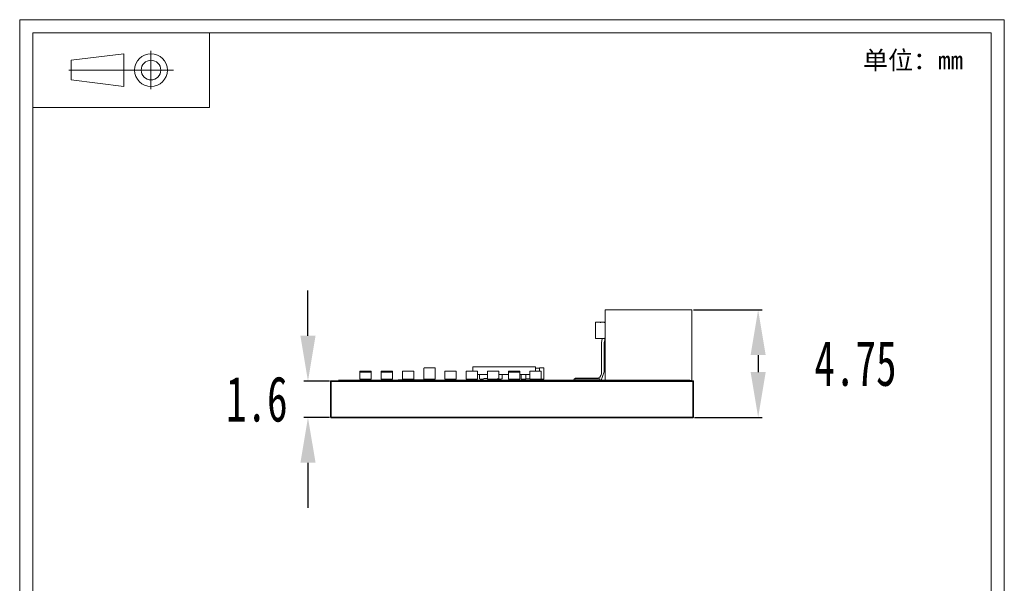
# Model space of a CAD drawing. Header units: millimetres. Extents: x 1876.7 to 1920.2, y 2.1 to 63.1.
# Tile 7 of 7: x 1876.7 to 1920.2, y 38.3 to 63.1. Entities that reach past the tile are written whole.
import ezdxf

# ---------------------------------------------------------------- set-up
doc = ezdxf.new("R2010")
doc.units = ezdxf.units.MM
doc.header["$MEASUREMENT"] = 0
for name, color, linetype, lineweight in [('图框', 7, 'Continuous', 18), ('尺寸线层', 3, 'Continuous', 18), ('粗实线层', 7, 'Continuous', 35), ('细实线', 7, 'Continuous', 20), ('细实线层', 7, 'Continuous', 18)]:
    doc.layers.add(name, color=color, linetype=linetype, lineweight=lineweight)
doc.styles.add('Arial Regular', font='arial.ttf')
doc.styles.add('标准', font='simfang.ttf', dxfattribs={"width": 0.667})
doc.dimstyles.new('STANDARD_ACAD', dxfattribs={"dimtxt": 0.18, "dimasz": 0.18, "dimexe": 0.18, "dimexo": 0.0625, "dimgap": 0.09, "dimtad": 0, "dimtih": 1, "dimtoh": 1, "dimdec": 4, "dimzin": 0, "dimdsep": 46, "dimtxsty": 'Standard', "dimcen": 0.09, "dimadec": 0, "dimazin": 0, "dimtfac": 1, "dimtdec": 4, "dimtofl": 0, "dimtmove": 0, "dimatfit": 3, "dimfxl": 1, "dimtolj": 1, "dimtzin": 0, "dimarcsym": 0})

# ---------------------------------------------------------------- blocks, each defined once
blk = doc.blocks.new('第一投影标识')
at = {"layer": '细实线'}
for p, q in [((5.756, -2.751), (5.756, -0.886)), ((1.75, -1.818), (6.848, -1.818))]:
    blk.add_line(p, q, dxfattribs=at)
for points in [[(0, 0), (8.598, 0), (8.598, -3.637), (0, -3.637)], [(4.426, -2.615), (1.875, -2.297), (1.875, -1.34), (4.426, -1.021)]]:
    blk.add_lwpolyline(points, close=True, dxfattribs=at)
for radius in [0.797, 0.478]:
    blk.add_circle((5.756, -1.818), radius, dxfattribs=at)
blk = doc.blocks.new('*D75')
at = {"layer": 'Defpoints', "color": 0, "transparency": 16777216}
for p in [(1906.41, 50.328), (1906.466, 45.579), (1909.331, 45.579)]:
    blk.add_point(p, dxfattribs=at)
at = {"layer": '尺寸线层', "color": 0, "lineweight": -2, "transparency": 16777216}
for p, q in [((1906.473, 50.328), (1909.511, 50.328)), ((1909.331, 48.328), (1909.331, 47.579)), ((1906.528, 45.579), (1909.511, 45.579))]:
    blk.add_line(p, q, dxfattribs=at)
at = {"layer": '尺寸线层', "color": 0, "transparency": 16777216}
for points in [[(1908.998, 48.328), (1909.664, 48.328), (1909.331, 50.328)], [(1908.998, 47.579), (1909.664, 47.579), (1909.331, 45.579)]]:
    blk.add_solid(points, dxfattribs=at)
at = {"layer": '尺寸线层', "color": 0, "transparency": 16777216, "insert": (1913.625, 47.954), "char_height": 2, "attachment_point": 5, "style": '标准'}
blk.add_mtext('\\A1;4.75', dxfattribs=at)
blk = doc.blocks.new('*D76')
at = {"layer": 'Defpoints', "color": 0, "transparency": 16777216}
for p in [(1889.46, 47.179), (1890.466, 47.179), (1890.466, 45.579)]:
    blk.add_point(p, dxfattribs=at)
at = {"layer": '尺寸线层', "color": 0, "lineweight": -2, "transparency": 16777216}
for p, q in [((1889.46, 49.179), (1889.46, 51.179)), ((1890.403, 47.179), (1889.28, 47.179)), ((1890.403, 45.579), (1889.28, 45.579)), ((1889.46, 43.579), (1889.46, 41.579))]:
    blk.add_line(p, q, dxfattribs=at)
at = {"layer": '尺寸线层', "color": 0, "transparency": 16777216}
for points in [[(1889.127, 49.179), (1889.794, 49.179), (1889.46, 47.179)], [(1889.127, 43.579), (1889.794, 43.579), (1889.46, 45.579)]]:
    blk.add_solid(points, dxfattribs=at)
at = {"layer": '尺寸线层', "color": 0, "transparency": 16777216, "insert": (1887.201, 46.379), "char_height": 2, "attachment_point": 5, "style": '标准'}
blk.add_mtext('\\A1;1.6', dxfattribs=at)

msp = doc.modelspace()

# ---------------------------------------------------------------- linework, layer by layer
at = {"layer": '图框'}
for points in [[(1876.736, 2.148), (1920.196, 2.148), (1920.196, 63.134), (1876.736, 63.134)], [(1877.314, 2.726), (1919.618, 2.726), (1919.618, 62.556), (1877.314, 62.556)]]:
    msp.add_lwpolyline(points, close=True, dxfattribs=at)
at = {"layer": '粗实线层'}
msp.add_lwpolyline([(1890.466, 45.579), (1906.466, 45.579), (1906.466, 47.179), (1890.466, 47.179)], close=True, dxfattribs=at)
at = {"layer": '细实线层'}
for p, q in [((1902.572, 47.225), (1902.572, 50.308)), ((1906.39, 50.328), (1902.592, 50.328)), ((1906.41, 50.308), (1906.41, 47.225)), ((1902.151, 49.081), (1902.151, 49.759)), ((1902.552, 49.779), (1902.171, 49.779)), ((1902.552, 49.759), (1902.552, 49.776)), ((1902.557, 49.777), (1902.567, 49.782)), ((1902.559, 49.773), (1902.557, 49.771)), ((1902.56, 49.779), (1902.566, 49.779)), ((1902.572, 49.776), (1902.564, 49.774)), ((1902.584, 49.778), (1902.58, 49.78)), ((1902.549, 49.061), (1902.171, 49.061)), ((1902.446, 49.065), (1902.42, 48.863)), ((1902.42, 48.863), (1902.42, 47.593)), ((1902.579, 49.065), (1902.529, 48.863)), ((1902.529, 48.863), (1902.529, 47.593)), ((1902.567, 49.072), (1902.552, 49.081)), ((1902.552, 49.064), (1902.57, 49.053)), ((1902.583, 49.07), (1902.578, 49.068)), ((1902.581, 49.068), (1902.581, 49.068)), ((1896.732, 47.813), (1899.507, 47.813)), ((1896.732, 47.614), (1896.732, 47.813)), ((1899.507, 47.813), (1899.507, 47.614)), ((1891.746, 47.614), (1891.746, 47.579)), ((1891.746, 47.614), (1892.246, 47.614)), ((1892.246, 47.579), (1891.746, 47.579)), ((1891.746, 47.579), (1891.746, 47.299)), ((1892.246, 47.614), (1892.246, 47.579)), ((1892.246, 47.579), (1892.246, 47.299)), ((1892.686, 47.614), (1892.686, 47.579)), ((1892.686, 47.614), (1893.186, 47.614)), ((1892.686, 47.579), (1892.686, 47.299)), ((1893.186, 47.579), (1892.686, 47.579)), ((1893.186, 47.614), (1893.186, 47.579)), ((1893.186, 47.579), (1893.186, 47.299)), ((1893.636, 47.614), (1893.636, 47.579)), ((1893.636, 47.614), (1894.136, 47.614)), ((1893.636, 47.579), (1893.636, 47.299)), ((1894.136, 47.614), (1894.136, 47.579)), ((1894.136, 47.579), (1894.136, 47.299)), ((1894.576, 47.284), (1894.576, 47.744)), ((1894.596, 47.764), (1895.056, 47.764)), ((1895.076, 47.744), (1895.076, 47.284)), ((1895.506, 47.614), (1895.506, 47.579)), ((1895.506, 47.614), (1896.006, 47.614)), ((1895.506, 47.579), (1895.506, 47.299)), ((1896.006, 47.614), (1896.006, 47.579)), ((1896.006, 47.579), (1896.006, 47.299)), ((1896.446, 47.614), (1896.446, 47.579)), ((1896.446, 47.614), (1896.946, 47.614)), ((1896.446, 47.579), (1896.446, 47.299)), ((1896.946, 47.614), (1896.946, 47.579)), ((1896.946, 47.579), (1896.946, 47.299)), ((1897.388, 47.474), (1896.949, 47.474)), ((1897.026, 47.474), (1897.026, 47.299)), ((1897.386, 47.614), (1897.886, 47.614)), ((1897.386, 47.614), (1897.386, 47.579)), ((1897.386, 47.579), (1897.386, 47.299)), ((1897.886, 47.614), (1897.886, 47.579)), ((1897.886, 47.579), (1897.886, 47.299)), ((1898.318, 47.474), (1897.89, 47.474)), ((1898.026, 47.471), (1898.026, 47.299)), ((1898.316, 47.614), (1898.316, 47.579)), ((1898.316, 47.614), (1898.816, 47.614)), ((1898.816, 47.579), (1898.316, 47.579)), ((1898.316, 47.579), (1898.316, 47.299)), ((1898.816, 47.614), (1898.816, 47.579)), ((1898.816, 47.579), (1898.816, 47.299)), ((1899.26, 47.474), (1898.821, 47.474)), ((1898.876, 47.474), (1898.876, 47.284)), ((1899.076, 47.284), (1899.076, 47.474)), ((1899.256, 47.614), (1899.256, 47.579)), ((1899.256, 47.614), (1899.756, 47.614)), ((1899.256, 47.579), (1899.256, 47.299)), ((1899.509, 47.744), (1899.676, 47.744)), ((1899.676, 47.764), (1899.676, 47.744)), ((1899.676, 47.764), (1899.876, 47.764)), ((1899.676, 47.744), (1899.676, 47.618)), ((1899.756, 47.614), (1899.756, 47.579)), ((1899.756, 47.579), (1899.756, 47.299)), ((1899.876, 47.744), (1899.876, 47.764)), ((1899.876, 47.284), (1899.876, 47.744)), ((1902.529, 47.593), (1902.388, 47.179)), ((1890.466, 47.179), (1891.966, 47.179)), ((1890.81, 47.222), (1890.834, 47.222)), ((1890.837, 47.222), (1890.908, 47.222)), ((1890.841, 47.179), (1890.841, 47.214)), ((1890.908, 47.222), (1891.043, 47.222)), ((1891.031, 47.214), (1891.031, 47.179)), ((1891.043, 47.214), (1891.036, 47.214)), ((1891.043, 47.214), (1891.043, 47.179)), ((1891.276, 47.214), (1891.043, 47.214)), ((1891.276, 47.219), (1891.276, 47.219)), ((1892.976, 47.219), (1891.276, 47.219)), ((1891.276, 47.179), (1891.276, 47.219)), ((1891.354, 47.214), (1891.348, 47.214)), ((1891.391, 47.179), (1891.391, 47.175)), ((1891.604, 47.222), (1891.632, 47.222)), ((1891.623, 47.214), (1891.621, 47.214)), ((1891.742, 47.222), (1891.739, 47.222)), ((1891.739, 47.222), (1891.847, 47.222)), ((1891.746, 47.299), (1891.746, 47.264)), ((1891.746, 47.264), (1892.246, 47.264)), ((1891.966, 47.179), (1904.966, 47.179)), ((1891.971, 47.222), (1891.969, 47.222)), ((1891.994, 47.222), (1891.994, 47.222)), ((1891.994, 47.222), (1891.994, 47.222)), ((1892.039, 47.214), (1892.033, 47.214)), ((1892.183, 47.219), (1892.181, 47.219)), ((1892.196, 47.214), (1892.189, 47.214)), ((1892.246, 47.299), (1892.246, 47.264)), ((1892.453, 47.222), (1892.454, 47.222)), ((1892.626, 47.219), (1892.626, 47.214)), ((1892.686, 47.299), (1892.686, 47.264)), ((1892.686, 47.264), (1893.186, 47.264)), ((1892.858, 47.214), (1892.853, 47.214)), ((1892.898, 47.217), (1892.898, 47.215)), ((1892.976, 47.223), (1892.976, 47.175)), ((1893.108, 47.219), (1892.976, 47.219)), ((1893.815, 47.214), (1892.976, 47.214)), ((1893.461, 47.219), (1893.108, 47.219)), ((1893.186, 47.299), (1893.186, 47.264)), ((1893.445, 47.219), (1893.445, 47.239)), ((1893.445, 47.239), (1895.057, 47.239)), ((1893.469, 47.219), (1893.457, 47.219)), ((1893.457, 47.186), (1893.457, 47.179)), ((1893.567, 47.219), (1893.469, 47.219)), ((1893.561, 47.222), (1893.564, 47.222)), ((1893.636, 47.299), (1893.636, 47.264)), ((1893.636, 47.264), (1894.136, 47.264)), ((1895.516, 47.219), (1893.816, 47.219)), ((1893.816, 47.179), (1893.816, 47.213)), ((1893.901, 47.185), (1893.901, 47.175)), ((1894.136, 47.299), (1894.136, 47.264)), ((1894.516, 47.209), (1894.516, 47.223)), ((1895.056, 47.264), (1894.596, 47.264)), ((1894.68, 47.214), (1894.676, 47.214)), ((1895.01, 47.222), (1895.013, 47.222)), ((1895.057, 47.239), (1895.057, 47.219)), ((1895.506, 47.299), (1895.506, 47.264)), ((1895.506, 47.264), (1896.006, 47.264)), ((1895.516, 47.216), (1895.516, 47.181)), ((1895.714, 47.214), (1895.516, 47.214)), ((1895.574, 47.219), (1895.571, 47.219)), ((1895.714, 47.214), (1895.714, 47.179)), ((1896.357, 47.214), (1895.714, 47.214)), ((1896.006, 47.299), (1896.006, 47.264)), ((1898.056, 47.219), (1896.356, 47.219)), ((1896.356, 47.179), (1896.356, 47.213)), ((1896.446, 47.299), (1896.446, 47.264)), ((1896.446, 47.264), (1896.946, 47.264)), ((1896.466, 47.178), (1896.466, 47.175)), ((1896.946, 47.299), (1896.946, 47.264)), ((1897.191, 47.264), (1897.061, 47.264)), ((1897.194, 47.194), (1897.317, 47.194)), ((1897.387, 47.299), (1897.226, 47.299)), ((1897.386, 47.299), (1897.386, 47.264)), ((1897.386, 47.264), (1897.886, 47.264)), ((1897.439, 47.189), (1897.441, 47.189)), ((1897.706, 47.219), (1897.706, 47.219)), ((1897.886, 47.299), (1897.886, 47.264)), ((1897.991, 47.264), (1897.886, 47.264)), ((1898.056, 47.216), (1898.056, 47.175)), ((1898.892, 47.214), (1898.056, 47.214)), ((1898.194, 47.219), (1898.171, 47.219)), ((1898.193, 47.186), (1898.193, 47.179)), ((1898.246, 47.214), (1898.246, 47.223)), ((1898.246, 47.175), (1898.246, 47.179)), ((1898.316, 47.299), (1898.316, 47.264)), ((1898.316, 47.264), (1898.816, 47.264)), ((1898.616, 47.22), (1898.616, 47.223)), ((1898.753, 47.219), (1898.751, 47.219)), ((1898.816, 47.299), (1898.816, 47.264)), ((1898.831, 47.179), (1898.831, 47.175)), ((1898.876, 47.284), (1898.876, 47.264)), ((1898.876, 47.264), (1899.076, 47.264)), ((1898.886, 47.219), (1898.886, 47.214)), ((1898.886, 47.219), (1898.886, 47.179)), ((1898.901, 47.214), (1898.895, 47.214)), ((1900.596, 47.219), (1898.896, 47.219)), ((1898.896, 47.179), (1898.896, 47.219)), ((1899.044, 47.214), (1899.044, 47.219)), ((1899.076, 47.284), (1899.258, 47.284)), ((1899.076, 47.264), (1899.076, 47.284)), ((1899.256, 47.299), (1899.256, 47.264)), ((1899.256, 47.264), (1899.756, 47.264)), ((1899.371, 47.214), (1899.374, 47.214)), ((1899.371, 47.21), (1899.371, 47.214)), ((1899.676, 47.284), (1899.676, 47.264)), ((1899.756, 47.299), (1899.756, 47.264)), ((1899.756, 47.264), (1899.876, 47.264)), ((1899.876, 47.264), (1899.876, 47.284)), ((1899.999, 47.219), (1899.996, 47.219)), ((1900.292, 47.189), (1900.295, 47.189)), ((1900.316, 47.214), (1900.309, 47.214)), ((1900.329, 47.214), (1900.331, 47.214)), ((1900.596, 47.221), (1900.618, 47.221)), ((1900.596, 47.216), (1900.596, 47.175)), ((1901.433, 47.214), (1900.596, 47.214)), ((1900.616, 47.222), (1900.707, 47.222)), ((1900.707, 47.222), (1900.779, 47.222)), ((1901.083, 47.219), (1900.779, 47.219)), ((1900.783, 47.217), (1900.783, 47.215)), ((1901.179, 47.216), (1901.179, 47.223)), ((1901.259, 47.219), (1901.179, 47.219)), ((1901.183, 47.219), (1901.227, 47.279)), ((1901.227, 47.158), (1901.184, 47.214)), ((1901.217, 47.273), (1901.227, 47.279)), ((1901.251, 47.265), (1901.227, 47.279)), ((1902.339, 47.279), (1901.243, 47.279)), ((1902.259, 47.314), (1901.258, 47.314)), ((1901.258, 47.281), (1901.258, 47.314)), ((1901.258, 47.214), (1901.258, 47.218)), ((1901.319, 47.219), (1901.259, 47.219)), ((1901.314, 47.222), (1901.436, 47.222)), ((1901.436, 47.179), (1901.436, 47.219)), ((1903.136, 47.219), (1901.436, 47.219)), ((1902.339, 47.219), (1902.339, 47.279)), ((1902.594, 47.214), (1902.592, 47.214)), ((1903.034, 47.214), (1903.031, 47.214)), ((1903.136, 47.216), (1903.136, 47.175)), ((1903.975, 47.214), (1903.136, 47.214)), ((1903.812, 47.219), (1903.811, 47.219)), ((1903.978, 47.219), (1903.975, 47.219)), ((1903.976, 47.179), (1903.976, 47.219)), ((1905.676, 47.219), (1903.978, 47.219)), ((1904.966, 47.219), (1904.966, 47.182)), ((1904.966, 47.179), (1906.466, 47.179)), ((1906.061, 47.219), (1905.676, 47.219)), ((1905.676, 47.179), (1905.676, 47.219)), ((1905.816, 47.205), (1905.816, 47.175)), ((1906.311, 47.219), (1906.061, 47.219)), ((1906.311, 47.219), (1906.311, 47.179)), ((1906.39, 47.205), (1906.312, 47.205)), ((1906.41, 47.205), (1906.39, 47.205)), ((1906.41, 47.223), (1906.41, 47.205))]:
    msp.add_line(p, q, dxfattribs=at)
for centre, start, end in [((1902.592, 50.308), 90, 180), ((1906.39, 50.308), 360, 90), ((1902.171, 49.759), 90, 180), ((1902.385, 49.759), 90, 180), ((1906.39, 49.78), 297, 0), ((1902.385, 49.081), 180, 270), ((1906.39, 47.478), 27, 90)]:
    msp.add_arc(centre, 0.02, start, end, dxfattribs=at)
at = {"layer": '细实线层', "extrusion": (0, 0, -1)}
for centre, radius, start, end in [((-1902.171, 49.081), 0.02, 270, 360), ((-1902.592, 49.041), 0.02, 30.8702, 74.3938), ((-1894.596, 47.744), 0.02, 0, 90), ((-1895.056, 47.744), 0.02, 90, 180), ((-1902.178, 47.546), 0.246, 169.0613, 250.7261), ((-1894.596, 47.284), 0.02, 270, 360), ((-1895.056, 47.284), 0.02, 180, 270), ((-1897.061, 47.299), 0.035, 270, 0), ((-1897.191, 47.299), 0.035, 180, 270), ((-1897.861, 47.299), 0.035, 270, 0), ((-1897.991, 47.299), 0.035, 180, 270), ((-1902.592, 47.225), 0.02, 270, 360), ((-1906.39, 47.225), 0.02, 180, 270)]:
    msp.add_arc(centre, radius, start, end, dxfattribs=at)
at = {"layer": '细实线层'}
for points in [[(1891.276, 47.222), (1891.276, 47.222), (1891.276, 47.222)], [(1891.632, 47.222), (1891.632, 47.222), (1891.632, 47.222)], [(1891.739, 47.219), (1891.739, 47.219), (1891.739, 47.219)]]:
    msp.add_open_spline(points, degree=2, dxfattribs=at)

# ---------------------------------------------------------------- block references
at = {"layer": '图框', "xscale": 0.9063775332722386, "yscale": 0.9063775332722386, "zscale": 0.9063775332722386}
msp.add_blockref('第一投影标识', (1877.314, 62.556), dxfattribs=at)

# ---------------------------------------------------------------- texts
at = {"layer": '图框', "insert": (1913.962, 61.748), "char_height": 0.8092, "width": 11.29087, "attachment_point": 1, "style": 'Arial Regular'}
msp.add_mtext('{\\fFangSong;单}{\\fFangSong;位}{\\fFangSong;：}{\\fFangSong;mm}', dxfattribs=at)

# ---------------------------------------------------------------- dimensions: what is measured, and where the dimension line sits
at = {"layer": '尺寸线层'}
for base, p1, p2, picture, middle in [((1889.46, 47.179), (1890.466, 45.579), (1890.466, 47.179), '*D76', (1887.201, 46.379)), ((1909.331, 45.579), (1906.41, 50.328), (1906.466, 45.579), '*D75', (1913.625, 47.954))]:
    dim = msp.add_linear_dim(base=base, p1=p1, p2=p2, angle=90, dimstyle='STANDARD_ACAD', override={"dimtxt": 2, "dimasz": 2, "dimdec": 2, "dimzin": 8, "dimtxsty": '标准', "dimtdec": 2, "dimtmove": 2}, dxfattribs=at)
    dim.commit()
    dim.dimension.update_dxf_attribs({"geometry": picture, "text_midpoint": middle})

doc.saveas('drawing.dxf')
